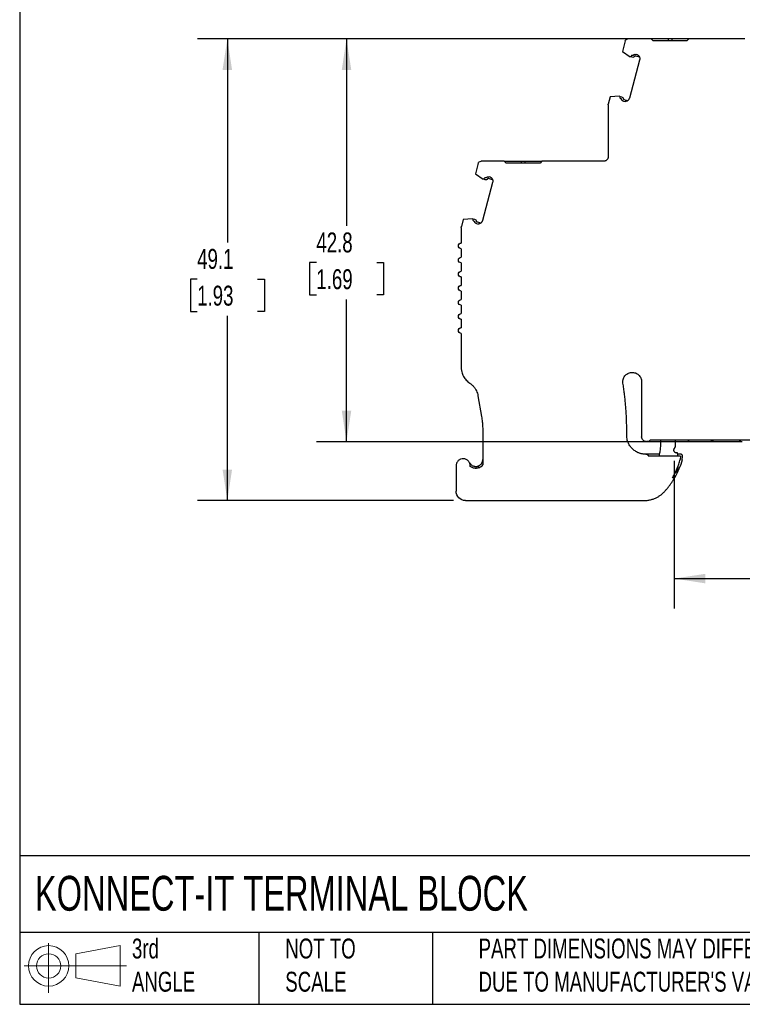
# Model space of a CAD drawing. Header units: millimetres. Extents: x 6 to 273, y 6 to 210.
# Tile 1 of 13: x 6 to 83, y 6 to 111. Entities that reach past the tile are written whole.
import ezdxf

# ---------------------------------------------------------------- set-up
doc = ezdxf.new("R2010")
doc.units = ezdxf.units.MM
doc.linetypes.add('SLD-Solid', pattern=[0])
doc.layers.add('DIMENSIONS', color=140, linetype='SLD-Solid', lineweight=25)
doc.layers.add('TEXT', color=140, linetype='SLD-Solid', lineweight=25)
doc.layers.add('SLD-DEFPOINTS', color=7, linetype='Continuous')
doc.styles.add('SLDTEXTSTYLE0', font='TXT', dxfattribs={"width": 0.7})
doc.dimstyles.new('SLDDIMSTYLE0', dxfattribs={"dimtxt": 2.158008, "dimasz": 3.302, "dimexe": 0, "dimexo": 0.0625, "dimgap": 0.539502, "dimtad": 0, "dimtih": 1, "dimtoh": 1, "dimrnd": 1e-09, "dimzin": 12, "dimdsep": 46, "dimtxsty": 'SLDTEXTSTYLE0', "dimsah": 1, "dimcen": 0.09, "dimadec": 0, "dimazin": 3, "dimtfac": 1, "dimtofl": 0, "dimtmove": 0, "dimatfit": 3, "dimfxl": 0, "dimfrac": 2, "dimtolj": 1, "dimtzin": 12, "dimarcsym": 0})

# ---------------------------------------------------------------- blocks, each defined once
blk = doc.blocks.new('Block11')
at = {"color": 7, "linetype": 'SLD-Solid', "lineweight": 18}
for p, q in [((2.59, 5.31), (2.59, 0)), ((5.48, 4.17), (10.18, 5.03)), ((10.18, 5.03), (10.18, 0.73)), ((5.48, 1.6), (5.48, 4.17)), ((0, 2.88), (10.87, 2.88)), ((5.48, 1.6), (10.18, 0.73))]:
    blk.add_line(p, q, dxfattribs=at)
for radius in [2.15, 1.29]:
    blk.add_circle((2.59, 2.88), radius, dxfattribs=at)
blk = doc.blocks.new('Block12')
at = {"layer": 'SLD-DEFPOINTS'}
blk.add_blockref('Block11', (0, 0), dxfattribs=at)
blk = doc.blocks.new('_D')
at = {"layer": 'DIMENSIONS'}
for p, q in [((75.91, 64.14), (75.91, 48.43)), ((110.4, 64.09), (110.4, 48.43)), ((75.91, 51.61), (86.27, 51.61)), ((110.4, 51.61), (100.37, 51.61))]:
    blk.add_line(p, q, dxfattribs=at)
for points in [[(75.91, 51.61), (79.21, 51.1), (79.21, 52.11)], [(110.4, 51.61), (107.09, 52.11), (107.09, 51.1)]]:
    blk.add_solid(points, dxfattribs=at)
at = {"layer": 'DIMENSIONS', "char_height": 2.117, "attachment_point": 1, "style": 'SLDTEXTSTYLE0'}
for s, insert in [('5MM', (90.04, 54.33)), ('DIN RAIL', (86.76, 50.9))]:
    blk.add_mtext(s, dxfattribs=dict(at, insert=insert))
blk = doc.blocks.new('_D_1')
at = {"layer": 'DIMENSIONS'}
for p, q in [((76.2, 108.99), (37.91, 108.99)), ((41.08, 108.99), (41.08, 89.1)), ((37.88, 85.19), (37.15, 85.19)), ((37.15, 85.19), (37.15, 81.76)), ((44.29, 85.19), (45.01, 85.19)), ((45.01, 85.19), (45.01, 81.76)), ((37.15, 81.76), (37.88, 81.76)), ((45.01, 81.76), (44.29, 81.76)), ((41.08, 66.16), (41.08, 81.27)), ((76.41, 66.16), (37.91, 66.16))]:
    blk.add_line(p, q, dxfattribs=at)
for points in [[(41.08, 108.99), (40.58, 105.68), (41.59, 105.68)], [(41.08, 66.16), (41.59, 69.46), (40.58, 69.46)]]:
    blk.add_solid(points, dxfattribs=at)
at = {"layer": 'DIMENSIONS', "char_height": 2.117, "attachment_point": 1, "style": 'SLDTEXTSTYLE0'}
for s, insert in [('42.8', (37.88, 88.4)), ('1.69', (37.88, 84.49))]:
    blk.add_mtext(s, dxfattribs=dict(at, insert=insert))
blk = doc.blocks.new('_D_2')
at = {"layer": 'DIMENSIONS'}
for p, q in [((76.2, 108.99), (25.24, 108.99)), ((28.42, 108.99), (28.42, 87.35)), ((25.21, 83.44), (24.49, 83.44)), ((24.49, 83.44), (24.49, 80.01)), ((31.62, 83.44), (32.35, 83.44)), ((32.35, 83.44), (32.35, 80.01)), ((24.49, 80.01), (25.21, 80.01)), ((32.35, 80.01), (31.62, 80.01)), ((28.42, 59.9), (28.42, 79.53)), ((52.46, 59.9), (25.24, 59.9))]:
    blk.add_line(p, q, dxfattribs=at)
for points in [[(28.42, 108.99), (27.91, 105.68), (28.92, 105.68)], [(28.42, 59.9), (28.92, 63.2), (27.91, 63.2)]]:
    blk.add_solid(points, dxfattribs=at)
at = {"layer": 'DIMENSIONS', "char_height": 2.117, "attachment_point": 1, "style": 'SLDTEXTSTYLE0'}
for s, insert in [('49.1', (25.21, 86.65)), ('1.93', (25.21, 82.74))]:
    blk.add_mtext(s, dxfattribs=dict(at, insert=insert))

msp = doc.modelspace()

# ---------------------------------------------------------------- linework, layer by layer
for p, q in [((73.466, 108.986), (70.998, 108.986)), ((73.666, 108.786), (73.466, 108.986)), ((75.266, 108.986), (75.266, 108.786)), ((75.666, 108.986), (75.266, 108.986)), ((75.666, 108.986), (75.666, 108.786)), ((77.466, 108.986), (77.266, 108.786)), ((83.416, 108.986), (77.466, 108.986)), ((70.708, 108.763), (70.406, 107.638)), ((77.266, 108.786), (73.666, 108.786)), ((70.406, 107.638), (71.235, 107.079)), ((71.293, 107.063), (71.235, 107.079)), ((71.438, 107.024), (71.293, 107.063)), ((71.49, 107.217), (71.419, 107.236)), ((72.226, 107.021), (71.801, 107.135)), ((72.024, 107.282), (71.853, 107.328)), ((72.234, 106.733), (71.148, 102.677)), ((69.114, 102.808), (68.907, 102.035)), ((70.11, 102.878), (69.114, 102.808)), ((70.11, 102.878), (70.168, 102.862)), ((70.168, 102.862), (70.313, 102.823)), ((70.19, 102.649), (70.261, 102.63)), ((68.896, 101.957), (68.896, 96.471)), ((70.52, 102.353), (70.691, 102.307)), ((70.572, 102.546), (70.996, 102.433)), ((55.088, 95.749), (54.786, 94.623)), ((57.848, 95.971), (55.377, 95.971)), ((58.048, 95.771), (57.848, 95.971)), ((61.648, 95.771), (58.048, 95.771)), ((59.648, 95.971), (59.648, 95.771)), ((59.648, 95.971), (60.048, 95.971)), ((60.048, 95.971), (60.048, 95.771)), ((61.848, 95.971), (61.648, 95.771)), ((68.396, 95.971), (61.848, 95.971)), ((54.786, 94.623), (55.615, 94.064)), ((55.87, 94.203), (55.799, 94.222)), ((56.404, 94.267), (56.233, 94.313)), ((56.614, 93.718), (55.528, 89.663)), ((55.673, 94.048), (55.615, 94.064)), ((55.818, 94.009), (55.673, 94.048)), ((56.606, 94.006), (56.182, 94.12)), ((53.494, 89.793), (53.287, 89.02)), ((54.49, 89.863), (53.494, 89.793)), ((54.49, 89.863), (54.548, 89.847)), ((54.548, 89.847), (54.693, 89.809)), ((54.57, 89.634), (54.641, 89.615)), ((54.9, 89.338), (55.071, 89.293)), ((54.952, 89.532), (55.376, 89.418)), ((53.277, 88.942), (53.277, 87.271)), ((53.277, 86.671), (53.277, 85.771)), ((53.277, 85.171), (53.277, 84.271)), ((53.277, 83.671), (53.277, 82.771)), ((53.277, 82.171), (53.277, 81.271)), ((53.277, 80.671), (53.277, 79.771)), ((53.277, 79.171), (53.277, 78.271)), ((53.277, 77.671), (53.277, 74.056)), ((72.45, 72.521), (72.45, 66.661)), ((55.056, 71.043), (55.428, 68.837)), ((55.568, 67.172), (55.568, 63.691)), ((72.95, 66.161), (73.05, 66.161)), ((73.05, 66.161), (74.462, 66.161)), ((73.397, 66.361), (77.901, 66.361)), ((76.062, 65.801), (76.062, 66.361)), ((76.062, 66.161), (77.666, 66.161)), ((77.681, 66.161), (79.513, 66.161)), ((77.901, 66.361), (108.321, 66.361)), ((79.537, 66.161), (83.148, 66.161)), ((80.013, 66.295), (80.128, 66.361)), ((75.912, 65.407), (75.995, 65.551)), ((76.255, 64.957), (76.172, 64.957)), ((72.911, 64.829), (72.864, 64.829)), ((74.334, 64.829), (72.911, 64.829)), ((76.597, 64.629), (73.194, 64.629)), ((76.597, 64.829), (76.281, 64.829)), ((76.597, 64.629), (76.558, 64.279)), ((76.754, 64.241), (76.795, 64.607)), ((52.729, 63.599), (52.729, 60.899)), ((55.068, 63.568), (55.068, 63.358)), ((75.954, 62.329), (75.723, 62.329)), ((53.729, 59.899), (72.686, 59.899))]:
    msp.add_line(p, q)
msp.add_arc((83.148, 66.561), 0.4, 210.0003, 270)
for points, knots in [([(70.708, 108.763), (70.725, 108.827), (70.763, 108.884), (70.867, 108.964), (70.932, 108.986), (70.998, 108.986)], [0, 0, 0, 0, 0.5, 0.5, 1, 1, 1, 1]), ([(75.266, 108.986), (75.017, 108.986), (74.518, 108.986), (73.888, 108.986), (73.588, 108.986), (73.466, 108.986)], [0, 0, 0, 0, 0.37182166, 0.74364332, 1, 1, 1, 1]), ([(77.466, 108.986), (77.344, 108.986), (77.045, 108.986), (76.415, 108.986), (75.916, 108.986), (75.666, 108.986)], [0, 0, 0, 0, 0.2563571, 0.6281785, 1, 1, 1, 1]), ([(78.991, 108.986), (78.952, 108.986), (78.913, 108.986), (78.857, 108.986), (78.841, 108.986), (78.841, 108.986)], [0, 0, 0, 0, 0.5, 0.5, 1, 1, 1, 1]), ([(81.691, 108.986), (81.691, 108.986), (81.675, 108.986), (81.62, 108.986), (81.581, 108.986), (81.541, 108.986)], [0, 0, 0, 0, 0.5, 0.5, 1, 1, 1, 1]), ([(71.293, 107.063), (71.304, 107.085), (71.325, 107.128), (71.367, 107.186), (71.402, 107.22), (71.419, 107.236)], [0, 0, 0, 0, 0.33450625, 0.66549375, 1, 1, 1, 1]), ([(71.7, 107.104), (71.669, 107.068), (71.627, 107.041), (71.535, 107.013), (71.485, 107.012), (71.438, 107.024)], [0, 0, 0, 0, 0.5, 0.5, 1, 1, 1, 1]), ([(71.55, 107.236), (71.563, 107.249), (71.589, 107.276), (71.636, 107.306), (71.696, 107.33), (71.771, 107.343), (71.826, 107.333), (71.853, 107.328)], [0, 0, 0, 0, 0.16710165, 0.33194613, 0.5003862, 0.74944256, 1, 1, 1, 1]), ([(71.801, 107.135), (71.792, 107.136), (71.774, 107.14), (71.746, 107.135), (71.72, 107.124), (71.707, 107.11), (71.7, 107.104)], [0, 0, 0, 0, 0.24851, 0.4998843, 0.7485386, 1, 1, 1, 1]), ([(72.024, 107.282), (72.041, 107.27), (72.076, 107.246), (72.121, 107.202), (72.16, 107.154), (72.193, 107.1), (72.232, 107.015), (72.263, 106.889), (72.244, 106.785), (72.234, 106.733)], [0, 0, 0, 0, 0.1012847, 0.2003915, 0.2989281, 0.39853, 0.5007816, 0.7496287, 1, 1, 1, 1]), ([(70.19, 102.649), (70.183, 102.672), (70.17, 102.718), (70.163, 102.791), (70.166, 102.838), (70.168, 102.862)], [0, 0, 0, 0, 0.3345062, 0.6654938, 1, 1, 1, 1]), ([(70.52, 102.353), (70.503, 102.359), (70.467, 102.37), (70.42, 102.4), (70.371, 102.443), (70.326, 102.504), (70.311, 102.558), (70.304, 102.585)], [0, 0, 0, 0, 0.1671016, 0.3319461, 0.5003862, 0.7494426, 1, 1, 1, 1]), ([(70.313, 102.823), (70.359, 102.811), (70.402, 102.785), (70.468, 102.715), (70.49, 102.671), (70.5, 102.623)], [0, 0, 0, 0, 0.5, 0.5, 1, 1, 1, 1]), ([(70.5, 102.623), (70.502, 102.615), (70.507, 102.597), (70.524, 102.574), (70.546, 102.556), (70.563, 102.549), (70.572, 102.546)], [0, 0, 0, 0, 0.24851, 0.4998843, 0.7485386, 1, 1, 1, 1]), ([(71.148, 102.677), (71.141, 102.657), (71.129, 102.617), (71.102, 102.561), (71.068, 102.508), (71.027, 102.46), (70.958, 102.397), (70.848, 102.329), (70.743, 102.315), (70.691, 102.307)], [0, 0, 0, 0, 0.1012847, 0.2003914, 0.2989281, 0.39853, 0.5007815, 0.7496287, 1, 1, 1, 1]), ([(68.896, 96.471), (68.896, 96.45), (68.894, 96.408), (68.882, 96.347), (68.859, 96.275), (68.818, 96.195), (68.753, 96.116), (68.673, 96.05), (68.585, 96.005), (68.491, 95.976), (68.428, 95.973), (68.396, 95.971)], [0, 0, 0, 0, 0.07959676, 0.1592228, 0.24012907, 0.36860161, 0.50006889, 0.62854275, 0.7600114, 0.8792821, 1, 1, 1, 1]), ([(55.088, 95.749), (55.105, 95.812), (55.143, 95.869), (55.247, 95.949), (55.312, 95.971), (55.377, 95.971)], [0, 0, 0, 0, 0.5, 0.5, 1, 1, 1, 1]), ([(57.861, 95.971), (57.891, 95.971), (58.025, 95.971), (58.322, 95.971), (58.736, 95.971), (59.185, 95.971), (59.493, 95.971), (59.648, 95.971)], [0, 0, 0, 0, 0.0684179, 0.3013134, 0.5342089, 0.7671045, 1, 1, 1, 1]), ([(60.048, 95.971), (60.202, 95.971), (60.511, 95.971), (60.959, 95.971), (61.374, 95.971), (61.675, 95.971), (61.813, 95.971), (61.848, 95.971)], [0, 0, 0, 0, 0.2306375, 0.4612751, 0.6919126, 0.9225501, 1, 1, 1, 1]), ([(63.373, 95.971), (63.333, 95.971), (63.294, 95.971), (63.239, 95.971), (63.223, 95.971), (63.223, 95.971)], [0, 0, 0, 0, 0.5, 0.5, 1, 1, 1, 1]), ([(66.073, 95.971), (66.073, 95.971), (66.057, 95.971), (66.001, 95.971), (65.962, 95.971), (65.923, 95.971)], [0, 0, 0, 0, 0.5, 0.5, 1, 1, 1, 1]), ([(55.673, 94.048), (55.684, 94.07), (55.705, 94.113), (55.748, 94.172), (55.782, 94.205), (55.799, 94.222)], [0, 0, 0, 0, 0.3345063, 0.6654937, 1, 1, 1, 1]), ([(55.93, 94.221), (55.943, 94.234), (55.969, 94.261), (56.016, 94.291), (56.076, 94.315), (56.151, 94.328), (56.206, 94.318), (56.233, 94.313)], [0, 0, 0, 0, 0.1671016, 0.3319461, 0.5003862, 0.7494426, 1, 1, 1, 1]), ([(56.404, 94.267), (56.421, 94.255), (56.456, 94.231), (56.501, 94.187), (56.54, 94.139), (56.573, 94.085), (56.612, 94), (56.643, 93.874), (56.624, 93.77), (56.614, 93.718)], [0, 0, 0, 0, 0.1012847, 0.2003915, 0.2989281, 0.39853, 0.5007816, 0.7496287, 1, 1, 1, 1]), ([(56.08, 94.089), (56.049, 94.053), (56.007, 94.026), (55.915, 93.998), (55.865, 93.997), (55.818, 94.009)], [0, 0, 0, 0, 0.5, 0.5, 1, 1, 1, 1]), ([(56.182, 94.12), (56.172, 94.121), (56.154, 94.125), (56.126, 94.12), (56.1, 94.109), (56.087, 94.096), (56.08, 94.089)], [0, 0, 0, 0, 0.24851, 0.4998843, 0.7485386, 1, 1, 1, 1]), ([(54.57, 89.634), (54.564, 89.658), (54.55, 89.704), (54.543, 89.776), (54.546, 89.823), (54.548, 89.847)], [0, 0, 0, 0, 0.33450623, 0.66549377, 1, 1, 1, 1]), ([(54.9, 89.338), (54.883, 89.344), (54.848, 89.355), (54.8, 89.385), (54.751, 89.428), (54.706, 89.489), (54.691, 89.543), (54.684, 89.57)], [0, 0, 0, 0, 0.1671016, 0.3319461, 0.5003862, 0.7494426, 1, 1, 1, 1]), ([(54.693, 89.809), (54.739, 89.796), (54.782, 89.771), (54.848, 89.7), (54.871, 89.656), (54.88, 89.609)], [0, 0, 0, 0, 0.5, 0.5, 1, 1, 1, 1]), ([(54.88, 89.609), (54.882, 89.6), (54.888, 89.582), (54.904, 89.559), (54.926, 89.541), (54.943, 89.535), (54.952, 89.532)], [0, 0, 0, 0, 0.24851003, 0.49988431, 0.74853856, 1, 1, 1, 1]), ([(55.528, 89.663), (55.522, 89.642), (55.509, 89.602), (55.482, 89.546), (55.448, 89.493), (55.407, 89.445), (55.338, 89.382), (55.228, 89.314), (55.123, 89.3), (55.071, 89.293)], [0, 0, 0, 0, 0.1012847, 0.2003914, 0.2989281, 0.39853, 0.5007815, 0.7496287, 1, 1, 1, 1]), ([(53.277, 86.671), (53.198, 86.671), (53.12, 86.703), (53.009, 86.814), (52.977, 86.892), (52.977, 87.049), (53.009, 87.128), (53.12, 87.239), (53.198, 87.271), (53.277, 87.271)], [0, 0, 0, 0, 0.25, 0.25, 0.5, 0.5, 0.75, 0.75, 1, 1, 1, 1]), ([(53.277, 85.171), (53.198, 85.171), (53.12, 85.203), (53.009, 85.314), (52.977, 85.392), (52.977, 85.549), (53.009, 85.628), (53.12, 85.739), (53.198, 85.771), (53.277, 85.771)], [0, 0, 0, 0, 0.25, 0.25, 0.5, 0.5, 0.75, 0.75, 1, 1, 1, 1]), ([(53.277, 83.671), (53.198, 83.671), (53.12, 83.703), (53.009, 83.814), (52.977, 83.892), (52.977, 84.049), (53.009, 84.128), (53.12, 84.239), (53.198, 84.271), (53.277, 84.271)], [0, 0, 0, 0, 0.25, 0.25, 0.5, 0.5, 0.75, 0.75, 1, 1, 1, 1]), ([(53.277, 82.171), (53.198, 82.171), (53.12, 82.203), (53.009, 82.314), (52.977, 82.392), (52.977, 82.549), (53.009, 82.628), (53.12, 82.739), (53.198, 82.771), (53.277, 82.771)], [0, 0, 0, 0, 0.25, 0.25, 0.5, 0.5, 0.75, 0.75, 1, 1, 1, 1]), ([(53.277, 80.671), (53.198, 80.671), (53.12, 80.703), (53.009, 80.814), (52.977, 80.892), (52.977, 81.049), (53.009, 81.128), (53.12, 81.239), (53.198, 81.271), (53.277, 81.271)], [0, 0, 0, 0, 0.25, 0.25, 0.5, 0.5, 0.75, 0.75, 1, 1, 1, 1]), ([(53.277, 79.171), (53.198, 79.171), (53.12, 79.203), (53.009, 79.314), (52.977, 79.392), (52.977, 79.549), (53.009, 79.628), (53.12, 79.739), (53.198, 79.771), (53.277, 79.771)], [0, 0, 0, 0, 0.25, 0.25, 0.5, 0.5, 0.75, 0.75, 1, 1, 1, 1]), ([(53.277, 77.671), (53.198, 77.671), (53.12, 77.703), (53.009, 77.814), (52.977, 77.892), (52.977, 78.049), (53.009, 78.128), (53.12, 78.239), (53.198, 78.271), (53.277, 78.271)], [0, 0, 0, 0, 0.25, 0.25, 0.5, 0.5, 0.75, 0.75, 1, 1, 1, 1]), ([(53.277, 74.056), (53.277, 74.015), (53.279, 73.934), (53.29, 73.813), (53.309, 73.692), (53.344, 73.531), (53.406, 73.332), (53.512, 73.103), (53.646, 72.889), (53.803, 72.696), (53.981, 72.524), (54.114, 72.43), (54.18, 72.383)], [0, 0, 0, 0, 0.0616158, 0.1230344, 0.1844852, 0.2461974, 0.372997, 0.5000562, 0.6268558, 0.7539149, 0.8768932, 1, 1, 1, 1]), ([(70.463, 72.362), (70.458, 72.396), (70.449, 72.464), (70.449, 72.566), (70.459, 72.668), (70.487, 72.803), (70.547, 72.969), (70.66, 73.144), (70.803, 73.292), (71.029, 73.446), (71.368, 73.547), (71.719, 73.501), (71.967, 73.385), (72.131, 73.262), (72.271, 73.106), (72.373, 72.923), (72.438, 72.725), (72.446, 72.589), (72.45, 72.521)], [0, 0, 0, 0, 0.03121212, 0.06211411, 0.09303563, 0.12430573, 0.18810986, 0.25207545, 0.31307725, 0.37424408, 0.50007975, 0.62591543, 0.68691718, 0.74808398, 0.81188826, 0.87585396, 0.93788816, 1, 1, 1, 1]), ([(54.18, 72.383), (54.218, 72.357), (54.294, 72.305), (54.4, 72.218), (54.5, 72.125), (54.593, 72.025), (54.68, 71.918), (54.785, 71.768), (54.897, 71.568), (55, 71.312), (55.037, 71.133), (55.056, 71.043)], [0, 0, 0, 0, 0.0839741, 0.167173, 0.2499907, 0.3328266, 0.4160796, 0.5001431, 0.667223, 0.8327765, 1, 1, 1, 1]), ([(70.865, 66.856), (70.866, 67.041), (70.869, 67.41), (70.862, 67.963), (70.846, 68.515), (70.82, 69.067), (70.784, 69.618), (70.74, 70.168), (70.685, 70.718), (70.621, 71.267), (70.548, 71.815), (70.491, 72.18), (70.463, 72.362)], [0, 0, 0, 0, 0.1001794, 0.2002392, 0.3002094, 0.4001197, 0.5, 0.5998803, 0.6997906, 0.7997608, 0.8998206, 1, 1, 1, 1]), ([(55.428, 68.837), (55.443, 68.745), (55.473, 68.561), (55.507, 68.285), (55.534, 68.007), (55.554, 67.73), (55.566, 67.451), (55.567, 67.265), (55.568, 67.172)], [0, 0, 0, 0, 0.166883, 0.3335064, 0.5, 0.6664936, 0.833117, 1, 1, 1, 1]), ([(72.864, 64.829), (72.82, 64.83), (72.732, 64.831), (72.6, 64.845), (72.471, 64.866), (72.343, 64.896), (72.216, 64.935), (72.011, 65.014), (71.737, 65.16), (71.432, 65.415), (71.181, 65.724), (71.017, 66.039), (70.921, 66.332), (70.871, 66.592), (70.867, 66.768), (70.865, 66.856)], [0, 0, 0, 0, 0.04198517, 0.08361274, 0.12506507, 0.16652685, 0.20818263, 0.25021443, 0.37505737, 0.50006625, 0.62490912, 0.74991794, 0.83348761, 0.91635545, 1, 1, 1, 1]), ([(72.95, 66.161), (72.819, 66.161), (72.689, 66.215), (72.504, 66.4), (72.45, 66.53), (72.45, 66.661)], [0, 0, 0, 0, 0.5, 0.5, 1, 1, 1, 1]), ([(73.397, 66.361), (73.362, 66.301), (73.311, 66.25), (73.19, 66.18), (73.12, 66.161), (73.05, 66.161)], [0, 0, 0, 0, 0.5, 0.5, 1, 1, 1, 1]), ([(74.459, 66.361), (74.461, 66.281), (74.464, 66.12), (74.458, 65.88), (74.444, 65.64), (74.422, 65.401), (74.392, 65.162), (74.354, 64.925), (74.322, 64.767), (74.305, 64.688)], [0, 0, 0, 0, 0.1432806, 0.2861381, 0.428741, 0.571259, 0.7138619, 0.8567194, 1, 1, 1, 1]), ([(77.334, 66.361), (77.344, 66.346), (77.362, 66.317), (77.397, 66.278), (77.436, 66.243), (77.494, 66.204), (77.576, 66.168), (77.646, 66.163), (77.681, 66.161)], [0, 0, 0, 0, 0.1256481, 0.2494917, 0.3737145, 0.5004807, 0.7494949, 1, 1, 1, 1]), ([(79.513, 66.161), (79.548, 66.162), (79.618, 66.164), (79.722, 66.181), (79.822, 66.207), (79.92, 66.245), (79.982, 66.278), (80.013, 66.295)], [0, 0, 0, 0, 0.2022423, 0.401125, 0.598875, 0.7977577, 1, 1, 1, 1]), ([(76.172, 64.957), (76.155, 64.958), (76.12, 64.96), (76.069, 64.974), (76.014, 65), (75.958, 65.042), (75.91, 65.105), (75.879, 65.178), (75.869, 65.257), (75.878, 65.336), (75.901, 65.384), (75.912, 65.407)], [0, 0, 0, 0, 0.0831692, 0.1657326, 0.2502406, 0.3737434, 0.5001454, 0.6236426, 0.7500431, 0.8742797, 1, 1, 1, 1]), ([(75.995, 65.551), (76.006, 65.57), (76.026, 65.609), (76.047, 65.671), (76.06, 65.735), (76.061, 65.779), (76.062, 65.801)], [0, 0, 0, 0, 0.2521946, 0.5, 0.7478054, 1, 1, 1, 1]), ([(54.226, 63.532), (54.227, 63.557), (54.23, 63.607), (54.226, 63.682), (54.214, 63.756), (54.187, 63.854), (54.136, 63.972), (54.018, 64.137), (53.813, 64.293), (53.513, 64.369), (53.208, 64.32), (52.99, 64.183), (52.858, 64.03), (52.785, 63.895), (52.737, 63.749), (52.732, 63.649), (52.729, 63.599)], [0, 0, 0, 0, 0.0312396, 0.0621898, 0.0931668, 0.1244858, 0.1882784, 0.252292, 0.3741213, 0.5000758, 0.6260303, 0.7478596, 0.8116524, 0.8756662, 0.93778, 1, 1, 1, 1]), ([(54.148, 63.937), (54.162, 63.911), (54.19, 63.86), (54.243, 63.791), (54.315, 63.715), (54.412, 63.639), (54.537, 63.575), (54.671, 63.534), (54.808, 63.521), (54.942, 63.53), (55.026, 63.555), (55.068, 63.568)], [0, 0, 0, 0, 0.0806507, 0.1608644, 0.2417387, 0.3706634, 0.5000813, 0.6290058, 0.7584236, 0.8790861, 1, 1, 1, 1]), ([(55.068, 63.568), (55.087, 63.575), (55.127, 63.59), (55.184, 63.619), (55.241, 63.654), (55.308, 63.704), (55.382, 63.776), (55.475, 63.899), (55.534, 64.035), (55.564, 64.171), (55.567, 64.24), (55.568, 64.275)], [0, 0, 0, 0, 0.0578413, 0.1188244, 0.1831693, 0.2508942, 0.3660634, 0.5009955, 0.7497956, 0.8751682, 1, 1, 1, 1]), ([(72.911, 64.829), (72.973, 64.829), (73.034, 64.809), (73.135, 64.738), (73.173, 64.687), (73.194, 64.629)], [0, 0, 0, 0, 0.5, 0.5, 1, 1, 1, 1]), ([(75.723, 62.329), (75.767, 62.406), (75.856, 62.56), (75.98, 62.795), (76.097, 63.034), (76.205, 63.276), (76.305, 63.522), (76.398, 63.771), (76.483, 64.023), (76.533, 64.194), (76.558, 64.279)], [0, 0, 0, 0, 0.125461, 0.2505273, 0.3753297, 0.5, 0.6246703, 0.7494727, 0.874539, 1, 1, 1, 1]), ([(76.795, 64.607), (76.796, 64.621), (76.798, 64.649), (76.789, 64.69), (76.772, 64.729), (76.747, 64.763), (76.716, 64.792), (76.679, 64.813), (76.639, 64.827), (76.611, 64.828), (76.597, 64.829)], [0, 0, 0, 0, 0.1274746, 0.2494785, 0.3718611, 0.5004204, 0.6238652, 0.7501922, 0.8743682, 1, 1, 1, 1]), ([(55.135, 63.379), (55.104, 63.369), (55.043, 63.349), (54.948, 63.332), (54.853, 63.323), (54.756, 63.325), (54.639, 63.339), (54.504, 63.373), (54.356, 63.438), (54.269, 63.5), (54.226, 63.532)], [0, 0, 0, 0, 0.1009946, 0.2004656, 0.2994531, 0.399012, 0.5001795, 0.6674796, 0.8324587, 1, 1, 1, 1]), ([(55.135, 63.379), (55.227, 63.412), (55.312, 63.458), (55.457, 63.566), (55.517, 63.626), (55.568, 63.691)], [0, 0, 0, 0, 0.25, 0.25, 0.46388395, 0.46388395, 0.46388395, 0.46388395]), ([(74.921, 60.898), (74.986, 60.972), (75.116, 61.119), (75.3, 61.349), (75.477, 61.585), (75.645, 61.827), (75.805, 62.074), (75.904, 62.244), (75.954, 62.329)], [0, 0, 0, 0, 0.16700901, 0.33360736, 0.5, 0.66639264, 0.83299099, 1, 1, 1, 1]), ([(53.729, 59.899), (53.467, 59.899), (53.207, 60.007), (52.837, 60.377), (52.729, 60.637), (52.729, 60.899)], [0, 0, 0, 0, 0.5, 0.5, 1, 1, 1, 1]), ([(72.686, 59.899), (72.747, 59.9), (72.867, 59.902), (73.047, 59.918), (73.224, 59.945), (73.399, 59.982), (73.572, 60.03), (73.743, 60.089), (73.952, 60.175), (74.194, 60.298), (74.458, 60.47), (74.703, 60.668), (74.848, 60.821), (74.921, 60.898)], [0, 0, 0, 0, 0.0720649, 0.1434883, 0.2145275, 0.2854439, 0.3565004, 0.4279583, 0.5000745, 0.6257177, 0.7499846, 0.874278, 1, 1, 1, 1])]:
    msp.add_open_spline(points, degree=3, knots=knots)
for points in [[(71.55, 107.236), (71.535, 107.219), (71.511, 107.212), (71.49, 107.217)], [(70.261, 102.63), (70.282, 102.625), (70.299, 102.606), (70.304, 102.585)], [(68.896, 101.957), (68.896, 101.983), (68.9, 102.009), (68.907, 102.035)], [(55.93, 94.221), (55.916, 94.204), (55.891, 94.197), (55.87, 94.203)], [(53.277, 88.942), (53.277, 88.968), (53.28, 88.994), (53.287, 89.02)], [(54.641, 89.615), (54.662, 89.61), (54.68, 89.591), (54.684, 89.57)], [(76.312, 64.629), (76.304, 64.684), (76.289, 64.794), (76.266, 64.903), (76.255, 64.957)], [(76.754, 64.241), (76.568, 63.574), (76.298, 62.93), (75.954, 62.329)], [(76.261, 63.294), (76.219, 63.094), (76.114, 62.908), (75.965, 62.768)], [(76.3, 63.513), (76.289, 63.44), (76.276, 63.367), (76.261, 63.294)]]:
    msp.add_open_spline(points, degree=3)
at = {"layer": 'TEXT'}
for p, q in [((6.35, 209.55), (6.35, 6.35)), ((273.05, 22.126), (6.35, 22.126)), ((273.05, 13.97), (6.35, 13.97)), ((31.75, 13.97), (31.75, 6.35)), ((50.212, 13.97), (50.212, 6.35)), ((6.35, 6.35), (273.05, 6.35))]:
    msp.add_line(p, q, dxfattribs=at)

# ---------------------------------------------------------------- block references
at = {"layer": 'SLD-DEFPOINTS'}
msp.add_blockref('Block12', (6.838, 7.554), dxfattribs=at)

# ---------------------------------------------------------------- texts
at = {"layer": 'TEXT', "attachment_point": 1, "style": 'SLDTEXTSTYLE0'}
for s, insert, char_height in [('KONNECT-IT TERMINAL BLOCK', (7.966, 20.006), 3.70417), ('3rd^JANGLE', (18.282, 13.338), 2.1167), ('NOT TO^JSCALE', (34.575, 13.338), 2.11667), ("PART DIMENSIONS MAY DIFFER SLIGHTLY ^JDUE TO MANUFACTURER'S VARIANCES", (55.119, 13.341), 2.11667)]:
    msp.add_mtext(s, dxfattribs=dict(at, insert=insert, char_height=char_height))

# ---------------------------------------------------------------- dimensions: what is measured, and where the dimension line sits
at = {"layer": 'DIMENSIONS'}
for base, p1, p2, angle, picture, middle in [((28.416, 108.986), (53.729, 59.899), (77.466, 108.986), 89.99981, '_D_2', (28.416, 83.441)), ((41.0831, 108.9858), (77.681, 66.1609), (77.4663, 108.9858), 270, '_D_1', (41.0831, 85.1878))]:
    dim = msp.add_linear_dim(base=base, p1=p1, p2=p2, angle=angle, dimstyle='SLDDIMSTYLE0', dxfattribs=at)
    dim.commit()
    dim.dimension.update_dxf_attribs({"geometry": picture, "text_midpoint": middle, "dimtype": 160})
dim = msp.add_linear_dim(base=(75.912, 51.606), p1=(110.397, 65.365), p2=(75.912, 65.407), angle=360, text='5MM\\PDIN RAIL', dimstyle='SLDDIMSTYLE0', dxfattribs=at)
dim.commit()
dim.dimension.update_dxf_attribs({"geometry": '_D', "text_midpoint": (93.321, 51.606), "dimtype": 160})

doc.saveas('drawing.dxf')
